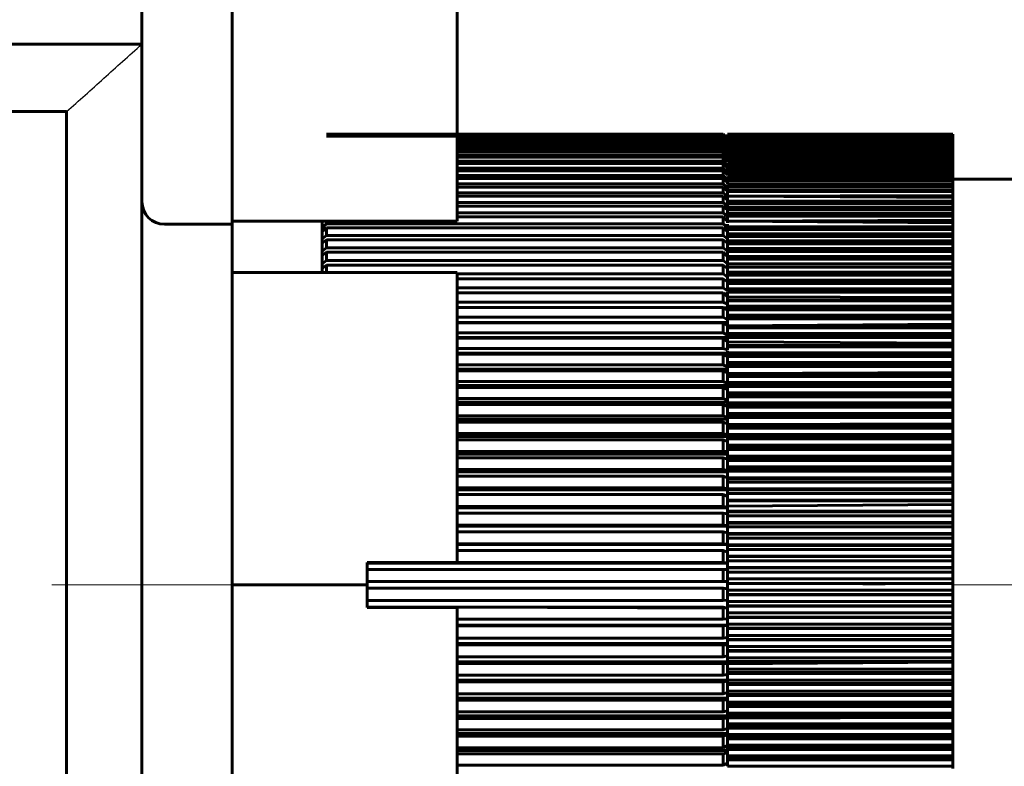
# Model space of a CAD drawing. Header units: millimetres. Extents: x -66 to 68, y -133 to 133.
# Tile 10 of 13: x 24 to 46, y 54 to 71. Entities that reach past the tile are written whole.
import ezdxf

# ---------------------------------------------------------------- set-up
doc = ezdxf.new("R2010")
doc.units = ezdxf.units.MM
for name, pattern in [('K5LT-1', [0]), ('K5LT_AXLED', [12, 7.5, -1.5, 1.5, -1.5]), ('K5LT_BASIC', [0])]:
    doc.linetypes.add(name, pattern=pattern)
doc.layers.add('Системный слой (1)', color=7, linetype='Continuous', true_color=0x6c6c6c)

# ---------------------------------------------------------------- blocks, each defined once
blk = doc.blocks.new('U12')
at = {"layer": 'Системный слой (1)', "color": 143, "linetype": 'K5LT_BASIC', "lineweight": 60, "true_color": 0x33acca}
for p, q in [((40, 62.938), (40, 62.918)), ((40, 62.876), (40, 62.905))]:
    blk.add_line(p, q, dxfattribs=at)
blk = doc.blocks.new('U13')
at = {"layer": 'Системный слой (1)', "color": 143, "linetype": 'K5LT_BASIC', "lineweight": 60, "true_color": 0x33acca}
for q in [(40, 63.742), (40, 63.687)]:
    blk.add_line((40, 63.644), q, dxfattribs=at)
blk = doc.blocks.new('U17')
at = {"layer": 'Системный слой (1)', "color": 143, "linetype": 'K5LT_BASIC', "lineweight": 60, "true_color": 0x33acca}
for p, q in [((40, 62.382), (40, 62.424)), ((40, 62.368), (40, 62.382)), ((40, 62.305), (40, 62.368)), ((40, 62.286), (40, 62.305))]:
    blk.add_line(p, q, dxfattribs=at)
blk = doc.blocks.new('U18')
at = {"layer": 'Системный слой (1)', "color": 143, "linetype": 'K5LT_BASIC', "lineweight": 60, "true_color": 0x33acca}
for p, q in [((40, 67.455), (40, 67.449)), ((40, 67.449), (40, 67.416))]:
    blk.add_line(p, q, dxfattribs=at)
blk = doc.blocks.new('U21')
at = {"layer": 'Системный слой (1)', "color": 143, "linetype": 'K5LT_BASIC', "lineweight": 60, "true_color": 0x33acca}
for p, q in [((40, 54.729), (40, 54.835)), ((40, 54.693), (40, 54.729))]:
    blk.add_line(p, q, dxfattribs=at)
blk = doc.blocks.new('U22')
at = {"layer": 'Системный слой (1)', "color": 143, "linetype": 'K5LT_BASIC', "lineweight": 60, "true_color": 0x33acca}
for p, q in [((40, 59.402), (40, 59.376)), ((40, 59.287), (40, 59.371))]:
    blk.add_line(p, q, dxfattribs=at)
blk = doc.blocks.new('U24')
at = {"layer": 'Системный слой (1)', "color": 143, "linetype": 'K5LT_BASIC', "lineweight": 60, "true_color": 0x33acca}
for p, q in [((40, 67.017), (40, 66.976)), ((40, 67.009), (40, 66.976)), ((40, 67.009), (40, 66.976)), ((40, 66.988), (40, 66.97)), ((40, 66.97), (40, 66.976))]:
    blk.add_line(p, q, dxfattribs=at)
blk = doc.blocks.new('U25')
at = {"layer": 'Системный слой (1)', "color": 143, "linetype": 'K5LT_BASIC', "lineweight": 60, "true_color": 0x33acca}
for p, q in [((40, 67.15), (40, 67.204)), ((40, 67.169), (40, 67.149)), ((40, 67.169), (40, 67.15))]:
    blk.add_line(p, q, dxfattribs=at)
blk = doc.blocks.new('U29')
at = {"layer": 'Системный слой (1)', "color": 143, "linetype": 'K5LT_BASIC', "lineweight": 60, "true_color": 0x33acca}
for p, q in [((40, 65.934), (40, 65.977)), ((40, 65.93), (40, 65.934)), ((40, 65.899), (40, 65.93)), ((40, 65.88), (40, 65.899))]:
    blk.add_line(p, q, dxfattribs=at)
blk = doc.blocks.new('U31')
at = {"layer": 'Системный слой (1)', "color": 143, "linetype": 'K5LT_BASIC', "lineweight": 60, "true_color": 0x33acca}
for p, q in [((40, 59.153), (40, 59.287)), ((40, 59.137), (40, 59.153))]:
    blk.add_line(p, q, dxfattribs=at)
blk = doc.blocks.new('U32')
at = {"layer": 'Системный слой (1)', "color": 143, "linetype": 'K5LT_BASIC', "lineweight": 60, "true_color": 0x33acca}
for p, q in [((40, 62.585), (40, 62.652)), ((40, 62.515), (40, 62.584))]:
    blk.add_line(p, q, dxfattribs=at)
blk = doc.blocks.new('U33')
at = {"layer": 'Системный слой (1)', "color": 143, "linetype": 'K5LT_BASIC', "lineweight": 60, "true_color": 0x33acca}
for p, q in [((40, 64.93), (40, 64.935)), ((40, 64.904), (40, 64.93)), ((40, 64.822), (40, 64.904))]:
    blk.add_line(p, q, dxfattribs=at)
blk = doc.blocks.new('U34')
at = {"layer": 'Системный слой (1)', "color": 143, "linetype": 'K5LT_BASIC', "lineweight": 60, "true_color": 0x33acca}
for p, q in [((40, 63.463), (40, 63.53)), ((40, 63.401), (40, 63.442))]:
    blk.add_line(p, q, dxfattribs=at)
blk = doc.blocks.new('U36')
at = {"layer": 'Системный слой (1)', "color": 143, "linetype": 'K5LT_BASIC', "lineweight": 60, "true_color": 0x33acca}
for q in [(40, 62.953), (40, 62.95), (40, 62.918)]:
    blk.add_line((40, 62.938), q, dxfattribs=at)
blk = doc.blocks.new('U38')
at = {"layer": 'Системный слой (1)', "color": 143, "linetype": 'K5LT_BASIC', "lineweight": 60, "true_color": 0x33acca}
for q in [(40, 64.618), (40, 64.567)]:
    blk.add_line((40, 64.642), q, dxfattribs=at)
blk = doc.blocks.new('U40')
at = {"layer": 'Системный слой (1)', "color": 143, "linetype": 'K5LT_BASIC', "lineweight": 60, "true_color": 0x33acca}
for p, q in [((40, 54.292), (40, 54.367)), ((40, 54.228), (40, 54.292))]:
    blk.add_line(p, q, dxfattribs=at)
blk = doc.blocks.new('U42')
at = {"layer": 'Системный слой (1)', "color": 143, "linetype": 'K5LT_BASIC', "lineweight": 60, "true_color": 0x33acca}
for p, q in [((40, 65.793), (40, 65.815)), ((40, 65.715), (40, 65.793))]:
    blk.add_line(p, q, dxfattribs=at)
blk = doc.blocks.new('U43')
at = {"layer": 'Системный слой (1)', "color": 143, "linetype": 'K5LT_BASIC', "lineweight": 60, "true_color": 0x33acca}
for p, q in [((40, 61.039), (40, 61.04)), ((40, 61.029), (40, 61.039)), ((40, 60.785), (40, 60.841))]:
    blk.add_line(p, q, dxfattribs=at)
blk = doc.blocks.new('U44')
at = {"layer": 'Системный слой (1)', "color": 143, "linetype": 'K5LT_BASIC', "lineweight": 60, "true_color": 0x33acca}
for p, q in [((40, 58.739), (40, 58.786)), ((40, 58.735), (40, 58.739)), ((40, 58.665), (40, 58.735)), ((40, 58.635), (40, 58.665))]:
    blk.add_line(p, q, dxfattribs=at)
blk = doc.blocks.new('U46')
at = {"layer": 'Системный слой (1)', "color": 143, "linetype": 'K5LT_BASIC', "lineweight": 60, "true_color": 0x33acca}
for q in [(40, 61.963), (40, 61.824), (40, 61.824)]:
    blk.add_line((40, 61.811), q, dxfattribs=at)
blk = doc.blocks.new('U48')
at = {"layer": 'Системный слой (1)', "color": 143, "linetype": 'K5LT_BASIC', "lineweight": 60, "true_color": 0x33acca}
for p, q in [((40, 60.626), (40, 60.6)), ((40, 60.526), (40, 60.583))]:
    blk.add_line(p, q, dxfattribs=at)
blk = doc.blocks.new('U52')
at = {"layer": 'Системный слой (1)', "color": 143, "linetype": 'K5LT_BASIC', "lineweight": 60, "true_color": 0x33acca}
for p, q in [((40, 60.382), (40, 60.526)), ((40, 60.381), (40, 60.382)), ((40, 60.378), (40, 60.381))]:
    blk.add_line(p, q, dxfattribs=at)
blk = doc.blocks.new('U53')
at = {"layer": 'Системный слой (1)', "color": 143, "linetype": 'K5LT_BASIC', "lineweight": 60, "true_color": 0x33acca}
for p, q in [((40, 55.066), (40, 55.073)), ((40, 54.994), (40, 55.066)), ((40, 55.065), (40, 55.066)), ((40, 54.929), (40, 54.994))]:
    blk.add_line(p, q, dxfattribs=at)
blk = doc.blocks.new('U54')
at = {"layer": 'Системный слой (1)', "color": 143, "linetype": 'K5LT_BASIC', "lineweight": 60, "true_color": 0x33acca}
for p, q in [((40, 58.979), (40, 59.037)), ((40, 58.979), (40, 59.029)), ((40, 58.886), (40, 59.003))]:
    blk.add_line(p, q, dxfattribs=at)
blk = doc.blocks.new('U55')
at = {"layer": 'Системный слой (1)', "color": 143, "linetype": 'K5LT_BASIC', "lineweight": 60, "true_color": 0x33acca}
for p, q in [((31.035, 65.583), (31, 65.583)), ((40, 65.539), (39.965, 65.583))]:
    blk.add_line(p, q, dxfattribs=at)
blk = doc.blocks.new('U57')
at = {"layer": 'Системный слой (1)', "color": 143, "linetype": 'K5LT_BASIC', "lineweight": 60, "true_color": 0x33acca}
for p, q in [((40, 61.411), (40, 61.491)), ((40, 61.411), (40, 61.459)), ((40, 61.348), (40, 61.435))]:
    blk.add_line(p, q, dxfattribs=at)
blk = doc.blocks.new('U58')
at = {"layer": 'Системный слой (1)', "color": 143, "linetype": 'K5LT_BASIC', "lineweight": 60, "true_color": 0x33acca}
for p, q in [((40, 65.009), (40, 64.962)), ((40, 64.951), (40, 64.942))]:
    blk.add_line(p, q, dxfattribs=at)
blk = doc.blocks.new('U60')
at = {"layer": 'Системный слой (1)', "color": 143, "linetype": 'K5LT_BASIC', "lineweight": 60, "true_color": 0x33acca}
for q in [(40, 60.607), (40, 60.6)]:
    blk.add_line((40, 60.626), q, dxfattribs=at)
blk = doc.blocks.new('U61')
at = {"layer": 'Системный слой (1)', "color": 143, "linetype": 'K5LT_BASIC', "lineweight": 60, "true_color": 0x33acca}
for p, q in [((40, 67.96), (40, 67.974)), ((40, 67.938), (40, 67.957)), ((40, 67.957), (40, 67.957))]:
    blk.add_line(p, q, dxfattribs=at)
blk = doc.blocks.new('U62')
at = {"layer": 'Системный слой (1)', "color": 143, "linetype": 'K5LT_BASIC', "lineweight": 60, "true_color": 0x33acca}
for p, q in [((40, 65.111), (40, 65.12)), ((40, 65.009), (40, 65.111))]:
    blk.add_line(p, q, dxfattribs=at)
blk = doc.blocks.new('U63')
at = {"layer": 'Системный слой (1)', "color": 143, "linetype": 'K5LT_BASIC', "lineweight": 60, "true_color": 0x33acca}
for p, q in [((40, 67.688), (40, 67.691)), ((40, 67.676), (40, 67.688)), ((40, 67.669), (40, 67.676)), ((40, 67.642), (40, 67.669)), ((40, 67.64), (40, 67.642))]:
    blk.add_line(p, q, dxfattribs=at)
blk = doc.blocks.new('U66')
at = {"layer": 'Системный слой (1)', "color": 143, "linetype": 'K5LT_BASIC', "lineweight": 60, "true_color": 0x33acca}
for p, q in [((40, 63.314), (40, 63.315)), ((40, 63.305), (40, 63.314)), ((40, 63.184), (40, 63.305))]:
    blk.add_line(p, q, dxfattribs=at)
blk = doc.blocks.new('U69')
at = {"layer": 'Системный слой (1)', "color": 143, "linetype": 'K5LT_BASIC', "lineweight": 60, "true_color": 0x33acca}
for p, q in [((40, 62.286), (40, 62.277)), ((40, 62.277), (40, 62.247))]:
    blk.add_line(p, q, dxfattribs=at)
blk = doc.blocks.new('U72')
at = {"layer": 'Системный слой (1)', "color": 143, "linetype": 'K5LT_BASIC', "lineweight": 60, "true_color": 0x33acca}
for p, q in [((39.968, 67.204), (39.9, 67.266)), ((40, 67.176), (39.968, 67.204))]:
    blk.add_line(p, q, dxfattribs=at)
blk = doc.blocks.new('U73')
at = {"layer": 'Системный слой (1)', "color": 143, "linetype": 'K5LT_BASIC', "lineweight": 60, "true_color": 0x33acca}
for q in [(40, 59.827), (40, 59.77)]:
    blk.add_line((40, 59.827), q, dxfattribs=at)
blk = doc.blocks.new('U74')
at = {"layer": 'Системный слой (1)', "color": 143, "linetype": 'K5LT_BASIC', "lineweight": 60, "true_color": 0x33acca}
for q in [(40, 63.601), (40, 63.562)]:
    blk.add_line((40, 63.644), q, dxfattribs=at)
blk = doc.blocks.new('U76')
at = {"layer": 'Системный слой (1)', "color": 143, "linetype": 'K5LT_BASIC', "lineweight": 60, "true_color": 0x33acca}
for p, q in [((40, 60.21), (40, 60.28)), ((40, 60.132), (40, 60.259))]:
    blk.add_line(p, q, dxfattribs=at)
blk = doc.blocks.new('U77')
at = {"layer": 'Системный слой (1)', "color": 143, "linetype": 'K5LT_BASIC', "lineweight": 60, "true_color": 0x33acca}
for p, q in [((40, 62.473), (40, 62.428)), ((40, 62.428), (40, 62.424))]:
    blk.add_line(p, q, dxfattribs=at)
blk = doc.blocks.new('U78')
at = {"layer": 'Системный слой (1)', "color": 143, "linetype": 'K5LT_BASIC', "lineweight": 60, "true_color": 0x33acca}
for p, q in [((40, 55.46), (40, 55.553)), ((40, 55.408), (40, 55.46))]:
    blk.add_line(p, q, dxfattribs=at)
blk = doc.blocks.new('U79')
at = {"layer": 'Системный слой (1)', "color": 143, "linetype": 'K5LT_BASIC', "lineweight": 60, "true_color": 0x33acca}
for p, q in [((40, 57.347), (40, 57.336)), ((40, 57.336), (40, 57.289))]:
    blk.add_line(p, q, dxfattribs=at)
blk = doc.blocks.new('U80')
at = {"layer": 'Системный слой (1)', "color": 143, "linetype": 'K5LT_BASIC', "lineweight": 60, "true_color": 0x33acca}
for p, q in [((40, 56.673), (40, 56.781)), ((40, 56.632), (40, 56.673))]:
    blk.add_line(p, q, dxfattribs=at)
blk = doc.blocks.new('U83')
at = {"layer": 'Системный слой (1)', "color": 143, "linetype": 'K5LT_BASIC', "lineweight": 60, "true_color": 0x33acca}
for p, q in [((40, 61.811), (40, 61.786)), ((40, 61.728), (40, 61.771))]:
    blk.add_line(p, q, dxfattribs=at)
blk = doc.blocks.new('U84')
at = {"layer": 'Системный слой (1)', "color": 143, "linetype": 'K5LT_BASIC', "lineweight": 60, "true_color": 0x33acca}
for p, q in [((40, 58.383), (40, 58.366)), ((40, 58.366), (40, 58.353))]:
    blk.add_line(p, q, dxfattribs=at)
blk = doc.blocks.new('U85')
at = {"layer": 'Системный слой (1)', "color": 143, "linetype": 'K5LT_BASIC', "lineweight": 60, "true_color": 0x33acca}
for p, q in [((40, 64.719), (40, 64.746)), ((40, 64.71), (40, 64.719)), ((40, 64.642), (40, 64.71)), ((40, 64.642), (40, 64.681))]:
    blk.add_line(p, q, dxfattribs=at)
blk = doc.blocks.new('U86')
at = {"layer": 'Системный слой (1)', "color": 143, "linetype": 'K5LT_BASIC', "lineweight": 60, "true_color": 0x33acca}
for p, q in [((40, 66.318), (40, 66.286)), ((40, 66.195), (40, 66.254))]:
    blk.add_line(p, q, dxfattribs=at)
blk = doc.blocks.new('U87')
at = {"layer": 'Системный слой (1)', "color": 143, "linetype": 'K5LT_BASIC', "lineweight": 60, "true_color": 0x33acca}
for p, q in [((40, 65.583), (40, 65.648)), ((40, 65.539), (40, 65.583)), ((40, 65.539), (40, 65.583))]:
    blk.add_line(p, q, dxfattribs=at)
blk = doc.blocks.new('U88')
at = {"layer": 'Системный слой (1)', "color": 143, "linetype": 'K5LT_BASIC', "lineweight": 60, "true_color": 0x33acca}
for p, q in [((40, 66.786), (40, 66.872)), ((40, 66.765), (40, 66.786)), ((40, 66.786), (40, 66.786)), ((40, 66.764), (40, 66.765))]:
    blk.add_line(p, q, dxfattribs=at)
blk = doc.blocks.new('U92')
at = {"layer": 'Системный слой (1)', "color": 143, "linetype": 'K5LT_BASIC', "lineweight": 60, "true_color": 0x33acca}
for p, q in [((40, 66.93), (40, 66.976)), ((40, 66.872), (40, 66.93))]:
    blk.add_line(p, q, dxfattribs=at)
blk = doc.blocks.new('U94')
at = {"layer": 'Системный слой (1)', "color": 143, "linetype": 'K5LT_BASIC', "lineweight": 60, "true_color": 0x33acca}
for q in [(40, 64.019), (40, 63.975)]:
    blk.add_line((40, 63.997), q, dxfattribs=at)

msp = doc.modelspace()

# ---------------------------------------------------------------- linework, layer by layer
at = {"layer": 'Системный слой (1)', "color": 143, "linetype": 'K5LT_BASIC', "lineweight": 60, "true_color": 0x33acca}
for p, q in [((27, 70.25), (27, 89.209)), ((29, 73.25), (29, 66.322)), ((34, 72.75), (34, 66.322)), ((-0.968, 70.25), (27, 70.25)), ((27, 70.25), (27, -2.75)), ((-3.062, 68.75), (25.327, 68.75)), ((25.327, 68.75), (25.327, -1.25)), ((39.9, 68.249), (31.1, 68.249)), ((39.9, 68.235), (31.1, 68.235)), ((39.9, 68.203), (31.1, 68.203)), ((39.9, 68.25), (34, 68.25)), ((39.9, 68.246), (34, 68.246)), ((39.9, 68.225), (34, 68.225)), ((40, 68.15), (39.9, 68.25)), ((39.9, 68.249), (39.9, 68.25)), ((40, 68.149), (39.9, 68.249)), ((40, 68.146), (39.9, 68.246)), ((39.9, 68.235), (39.9, 68.246)), ((40, 68.135), (39.9, 68.235)), ((40, 68.125), (39.9, 68.225)), ((39.9, 68.203), (39.9, 68.225)), ((40, 68.103), (39.9, 68.203)), ((45, 68.25), (40, 68.25)), ((45, 68.25), (40, 68.25)), ((40, 68.247), (40, 68.25)), ((45, 68.247), (40, 68.247)), ((45, 68.244), (40, 68.244)), ((40, 68.238), (40, 68.244)), ((45, 68.238), (40, 68.238)), ((40, 68.222), (40, 68.232)), ((45, 68.232), (40, 68.232)), ((45, 68.222), (40, 68.222)), ((45, 68.214), (40, 68.214)), ((40, 68.2), (40, 68.214)), ((45, 68.2), (40, 68.2)), ((45, 68.25), (45, 68.25)), ((45, 68.247), (45, 68.25)), ((45, 68.244), (45, 68.247)), ((45, 68.238), (45, 68.244)), ((45, 68.232), (45, 68.238)), ((45, 68.222), (45, 68.232)), ((45, 68.214), (45, 68.222)), ((45, 68.2), (45, 68.214)), ((45, 68.19), (45, 68.2)), ((39.9, 68.187), (34, 68.187)), ((39.9, 68.153), (34, 68.153)), ((39.9, 68.131), (34, 68.131)), ((39.9, 68.087), (34, 68.087)), ((39.9, 68.059), (34, 68.059)), ((39.9, 68.003), (34, 68.003)), ((39.9, 68.153), (39.9, 68.187)), ((40, 68.088), (39.9, 68.187)), ((40, 68.054), (39.9, 68.153)), ((39.9, 68.087), (39.9, 68.131)), ((40, 68.033), (39.9, 68.131)), ((40, 67.988), (39.9, 68.087)), ((39.9, 68.003), (39.9, 68.059)), ((40, 67.96), (39.9, 68.059)), ((40, 67.905), (39.9, 68.003)), ((40, 68.172), (40, 68.19)), ((45, 68.19), (40, 68.19)), ((45, 68.172), (40, 68.172)), ((40, 68.138), (40, 68.159)), ((45, 68.159), (40, 68.159)), ((45, 68.138), (40, 68.138)), ((40, 68.136), (40, 68.135)), ((40, 68.097), (40, 68.122)), ((45, 68.122), (40, 68.122)), ((45, 68.097), (40, 68.097)), ((45, 68.079), (40, 68.079)), ((40, 68.05), (40, 68.079)), ((45, 68.05), (40, 68.05)), ((40, 68.05), (40, 68.047)), ((40, 67.997), (40, 68.03)), ((45, 68.03), (40, 68.03)), ((40, 67.999), (40, 67.993)), ((40, 67.997), (40, 67.955)), ((45, 67.997), (40, 67.997)), ((40, 67.993), (40, 67.981)), ((45, 68.172), (45, 68.19)), ((45, 68.159), (45, 68.172)), ((45, 68.138), (45, 68.159)), ((45, 68.122), (45, 68.138)), ((45, 68.097), (45, 68.122)), ((45, 68.079), (45, 68.097)), ((45, 68.05), (45, 68.079)), ((45, 68.03), (45, 68.05)), ((45, 67.997), (45, 68.03)), ((45, 67.974), (45, 67.997)), ((39.9, 67.968), (34, 67.968)), ((39.9, 67.902), (34, 67.902)), ((39.9, 67.861), (34, 67.861)), ((39.9, 67.783), (34, 67.783)), ((40, 67.871), (39.9, 67.968)), ((39.9, 67.902), (39.9, 67.968)), ((40, 67.805), (39.9, 67.902)), ((40, 67.765), (39.9, 67.861)), ((39.9, 67.783), (39.9, 67.861)), ((40, 67.688), (39.9, 67.783)), ((45, 67.974), (40, 67.974)), ((45, 67.938), (40, 67.938)), ((45, 67.913), (40, 67.913)), ((40, 67.872), (40, 67.913)), ((45, 67.872), (40, 67.872)), ((45, 67.845), (40, 67.845)), ((40, 67.801), (40, 67.845)), ((45, 67.801), (40, 67.801)), ((40, 67.724), (40, 67.771)), ((45, 67.771), (40, 67.771)), ((45, 67.938), (45, 67.974)), ((45, 67.913), (45, 67.938)), ((45, 67.872), (45, 67.913)), ((45, 67.845), (45, 67.872)), ((45, 67.801), (45, 67.845)), ((45, 67.771), (45, 67.801)), ((45, 67.724), (45, 67.771)), ((39.9, 67.737), (34, 67.737)), ((39.9, 67.649), (34, 67.649)), ((39.9, 67.596), (34, 67.596)), ((39.9, 67.649), (39.9, 67.737)), ((40, 67.642), (39.9, 67.737)), ((40, 67.555), (39.9, 67.649)), ((40, 67.503), (39.9, 67.596)), ((39.9, 67.497), (39.9, 67.596)), ((40, 67.724), (40, 67.676)), ((45, 67.724), (40, 67.724)), ((40, 67.706), (40, 67.697)), ((40, 67.697), (40, 67.676)), ((45, 67.691), (40, 67.691)), ((45, 67.64), (40, 67.64)), ((40, 67.551), (40, 67.605)), ((45, 67.605), (40, 67.605)), ((45, 67.551), (40, 67.551)), ((45, 67.691), (45, 67.724)), ((45, 67.64), (45, 67.691)), ((45, 67.605), (45, 67.64)), ((45, 67.551), (45, 67.605)), ((45, 67.514), (45, 67.551)), ((39.9, 67.497), (34, 67.497)), ((39.9, 67.439), (34, 67.439)), ((39.9, 67.33), (34, 67.33)), ((40, 67.405), (39.9, 67.497)), ((40, 67.347), (39.9, 67.439)), ((39.9, 67.33), (39.9, 67.439)), ((40, 67.239), (39.9, 67.33)), ((40, 67.455), (40, 67.514)), ((45, 67.514), (40, 67.514)), ((45, 67.455), (40, 67.455)), ((45, 67.416), (40, 67.416)), ((40, 67.354), (40, 67.416)), ((45, 67.354), (40, 67.354)), ((45, 67.455), (45, 67.514)), ((45, 67.416), (45, 67.455)), ((45, 67.354), (45, 67.416)), ((45, 67.313), (45, 67.354)), ((39.9, 67.266), (34, 67.266)), ((39.9, 67.147), (34, 67.147)), ((39.9, 67.147), (39.9, 67.266)), ((40, 67.058), (39.9, 67.147)), ((40, 67.248), (40, 67.313)), ((45, 67.313), (40, 67.313)), ((40, 67.264), (40, 67.245)), ((40, 67.251), (40, 67.222)), ((40, 67.248), (40, 67.169)), ((45, 67.248), (40, 67.248)), ((45, 67.204), (40, 67.204)), ((40, 67.135), (40, 67.047)), ((45, 67.135), (40, 67.135)), ((45, 67.248), (45, 67.313)), ((47.5, 67.25), (45, 67.25)), ((45, 67.204), (45, 67.248)), ((45, 67.135), (45, 67.204)), ((45, 67.089), (45, 67.135)), ((39.9, 67.077), (34, 67.077)), ((39.9, 66.948), (34, 66.948)), ((39.9, 66.948), (39.9, 67.077)), ((40, 66.988), (39.9, 67.077)), ((40, 66.872), (39.9, 66.948)), ((45, 67.089), (40, 67.089)), ((40, 67.017), (40, 67.089)), ((45, 67.017), (40, 67.017)), ((45, 66.968), (40, 66.976)), ((45, 66.893), (40, 66.872)), ((45, 67.017), (45, 67.089)), ((45, 66.968), (45, 67.017)), ((45, 66.893), (45, 66.968)), ((45, 66.843), (45, 66.893)), ((39.9, 66.873), (34, 66.873)), ((39.9, 66.733), (34, 66.733)), ((39.9, 66.733), (39.9, 66.873)), ((40, 66.786), (39.9, 66.873)), ((40, 66.649), (39.9, 66.733)), ((40, 66.872), (40, 66.807)), ((45, 66.843), (40, 66.872)), ((40, 66.764), (40, 66.679)), ((45, 66.764), (40, 66.764)), ((45, 66.711), (40, 66.711)), ((40, 66.63), (40, 66.711)), ((40, 66.679), (40, 66.663)), ((45, 66.764), (45, 66.843)), ((45, 66.711), (45, 66.764)), ((45, 66.63), (45, 66.711)), ((39.9, 66.653), (34, 66.653)), ((39.9, 66.504), (34, 66.504)), ((39.9, 66.504), (39.9, 66.653)), ((40, 66.568), (39.9, 66.653)), ((40, 66.422), (39.9, 66.504)), ((40, 66.663), (40, 66.627)), ((40, 66.63), (40, 66.546)), ((45, 66.63), (40, 66.63)), ((45, 66.575), (40, 66.575)), ((40, 66.49), (40, 66.575)), ((45, 66.49), (40, 66.49)), ((40, 66.49), (40, 66.408)), ((45, 66.575), (45, 66.63)), ((45, 66.49), (45, 66.575)), ((45, 66.433), (45, 66.49)), ((27.5, 66.25), (29, 66.25)), ((29, 66.322), (34, 66.322)), ((29, 66.322), (29, 66.25)), ((29, 66.25), (29, 65.178)), ((31, 66.181), (31, 66.322)), ((31, 66.181), (31.1, 66.26)), ((31.1, 66.26), (31.1, 66.322)), ((39.9, 66.26), (31.1, 66.26)), ((39.9, 66.418), (34, 66.418)), ((39.9, 66.26), (39.9, 66.418)), ((40, 66.318), (39.9, 66.418)), ((40, 66.181), (39.9, 66.26)), ((45, 66.433), (40, 66.433)), ((40, 66.318), (40, 66.433)), ((45, 66.345), (40, 66.318)), ((40, 66.318), (40, 66.286)), ((45, 66.286), (40, 66.318)), ((45, 66.345), (45, 66.433)), ((45, 66.286), (45, 66.345)), ((45, 66.195), (45, 66.286)), ((31, 66.181), (31, 66.101)), ((31, 66.09), (31.1, 66.17)), ((31.014, 66.101), (31, 66.101)), ((31, 66.101), (31, 66.09)), ((31, 65.926), (31, 66.09)), ((31.1, 66.003), (31.1, 66.17)), ((39.9, 66.17), (31.1, 66.17)), ((40, 66.09), (39.9, 66.17)), ((39.9, 66.003), (39.9, 66.17)), ((40, 66.195), (40, 66.116)), ((45, 66.195), (40, 66.195)), ((45, 66.134), (40, 66.134)), ((40, 66.04), (40, 66.134)), ((45, 66.04), (40, 66.04)), ((40, 66.04), (40, 65.962)), ((45, 66.134), (45, 66.195)), ((45, 66.04), (45, 66.134)), ((45, 65.977), (45, 66.04)), ((31, 65.926), (31.1, 66.003)), ((31, 65.926), (31, 65.849)), ((31, 65.83), (31.1, 65.907)), ((31.024, 65.849), (31, 65.849)), ((31, 65.849), (31, 65.83)), ((31, 65.657), (31, 65.83)), ((39.9, 66.003), (31.1, 66.003)), ((31.1, 65.731), (31.1, 65.907)), ((39.9, 65.907), (31.1, 65.907)), ((40, 65.926), (39.9, 66.003)), ((40, 65.83), (39.9, 65.907)), ((39.9, 65.731), (39.9, 65.907)), ((45, 65.977), (40, 65.977)), ((40, 65.962), (40, 65.934)), ((40, 65.943), (40, 65.899)), ((40, 65.88), (40, 65.804)), ((45, 65.88), (40, 65.88)), ((45, 65.815), (40, 65.815)), ((45, 65.88), (45, 65.977)), ((45, 65.815), (45, 65.88)), ((45, 65.715), (45, 65.815)), ((31, 65.657), (31.1, 65.731)), ((31, 65.657), (31, 65.583)), ((31, 65.557), (31.1, 65.631)), ((31, 65.583), (31, 65.557)), ((39.9, 65.731), (31.1, 65.731)), ((39.9, 65.631), (31.1, 65.631)), ((31.1, 65.447), (31.1, 65.631)), ((40, 65.657), (39.9, 65.731)), ((40, 65.539), (39.9, 65.631)), ((39.9, 65.447), (39.9, 65.631)), ((40, 65.715), (40, 65.641)), ((45, 65.715), (40, 65.715)), ((45, 65.648), (40, 65.648)), ((45, 65.648), (45, 65.715)), ((45, 65.545), (45, 65.648)), ((31, 65.376), (31, 65.557)), ((31, 65.376), (31.1, 65.447)), ((31, 65.376), (31, 65.304)), ((39.9, 65.447), (31.1, 65.447)), ((40, 65.376), (39.9, 65.447)), ((45, 65.545), (40, 65.539)), ((40, 65.539), (40, 65.476)), ((40, 65.371), (40, 65.476)), ((45, 65.476), (40, 65.476)), ((40, 65.371), (40, 65.3)), ((45, 65.371), (40, 65.371)), ((45, 65.476), (45, 65.545)), ((45, 65.371), (45, 65.476)), ((45, 65.3), (45, 65.371)), ((29, 65.178), (29, 58.25)), ((29, 65.178), (34, 65.178)), ((31, 65.271), (31.1, 65.342)), ((31, 65.304), (31, 65.271)), ((31.047, 65.304), (31, 65.304)), ((31, 65.178), (31, 65.271)), ((39.9, 65.342), (31.1, 65.342)), ((31.1, 65.178), (31.1, 65.342)), ((34, 65.178), (34, 58.75)), ((39.9, 65.15), (34, 65.15)), ((40, 65.271), (39.9, 65.342)), ((39.9, 65.15), (39.9, 65.342)), ((40, 65.081), (39.9, 65.15)), ((40, 65.192), (40, 65.3)), ((45, 65.3), (40, 65.3)), ((45, 65.192), (40, 65.192)), ((40, 65.192), (40, 65.123)), ((45, 65.192), (45, 65.3)), ((45, 65.123), (45, 65.192)), ((39.9, 65.041), (34, 65.041)), ((40, 64.972), (39.9, 65.041)), ((39.9, 64.841), (39.9, 65.041)), ((40, 65.123), (40, 65.091)), ((45, 65.123), (40, 65.123)), ((45, 65.12), (40, 65.12)), ((40, 65.102), (40, 65.051)), ((45, 65.009), (40, 65.009)), ((40, 64.935), (40, 64.942)), ((45, 64.942), (40, 64.942)), ((45, 64.935), (40, 64.935)), ((45, 65.12), (45, 65.123)), ((45, 65.009), (45, 65.12)), ((45, 64.942), (45, 65.009)), ((45, 64.935), (45, 64.942)), ((45, 64.822), (45, 64.935)), ((39.9, 64.841), (34, 64.841)), ((39.9, 64.727), (34, 64.727)), ((40, 64.775), (39.9, 64.841)), ((39.9, 64.52), (39.9, 64.727)), ((40, 64.642), (39.9, 64.727)), ((40, 64.71), (39.926, 64.71)), ((45, 64.822), (40, 64.822)), ((40, 64.822), (40, 64.757)), ((45, 64.757), (40, 64.757)), ((45, 64.746), (40, 64.746)), ((45, 64.757), (45, 64.822)), ((45, 64.746), (45, 64.757)), ((45, 64.63), (45, 64.746)), ((39.9, 64.52), (34, 64.52)), ((40, 64.476), (39.9, 64.52)), ((45, 64.63), (40, 64.642)), ((45, 64.567), (40, 64.567)), ((40, 64.567), (40, 64.553)), ((40, 64.553), (40, 64.567)), ((40, 64.435), (40, 64.553)), ((45, 64.553), (40, 64.553)), ((45, 64.567), (45, 64.63)), ((45, 64.553), (45, 64.567)), ((45, 64.435), (45, 64.553)), ((39.9, 64.403), (34, 64.403)), ((40, 64.34), (39.9, 64.403)), ((39.9, 64.188), (39.9, 64.403)), ((40, 64.396), (39.91, 64.396)), ((45, 64.435), (40, 64.435)), ((40, 64.435), (40, 64.374)), ((40, 64.374), (40, 64.341)), ((45, 64.374), (40, 64.374)), ((40, 64.236), (40, 64.356)), ((45, 64.356), (40, 64.356)), ((45, 64.374), (45, 64.435)), ((45, 64.356), (45, 64.374)), ((45, 64.236), (45, 64.356)), ((39.9, 64.188), (34, 64.188)), ((40, 64.071), (34, 64.071)), ((39.9, 64.067), (34, 64.067)), ((40, 64.13), (39.9, 64.188)), ((40, 63.997), (39.9, 64.067)), ((39.9, 63.846), (39.9, 64.067)), ((40, 64.236), (40, 64.176)), ((45, 64.236), (40, 64.236)), ((45, 64.176), (40, 64.176)), ((40, 64.176), (40, 64.152)), ((40, 64.032), (40, 64.155)), ((45, 64.155), (40, 64.155)), ((40, 64.152), (40, 64.096)), ((45, 64.176), (45, 64.236)), ((45, 64.155), (45, 64.176)), ((45, 64.032), (45, 64.155)), ((39.9, 63.846), (34, 63.846)), ((40, 63.791), (39.9, 63.846)), ((45, 64.032), (40, 63.997)), ((40, 63.997), (40, 63.95)), ((45, 63.975), (40, 63.997)), ((40, 63.95), (40, 63.961)), ((45, 63.95), (40, 63.95)), ((40, 63.825), (40, 63.95)), ((40, 63.825), (40, 63.77)), ((45, 63.825), (40, 63.825)), ((45, 63.975), (45, 64.032)), ((45, 63.95), (45, 63.975)), ((45, 63.825), (45, 63.95)), ((45, 63.77), (45, 63.825)), ((40, 63.736), (34, 63.736)), ((39.9, 63.721), (34, 63.721)), ((40, 63.644), (39.9, 63.721)), ((39.9, 63.494), (39.9, 63.721)), ((40, 63.77), (40, 63.742)), ((45, 63.77), (40, 63.77)), ((45, 63.742), (40, 63.742)), ((45, 63.615), (40, 63.644)), ((45, 63.742), (45, 63.77)), ((45, 63.615), (45, 63.742)), ((45, 63.562), (45, 63.615)), ((39.9, 63.494), (34, 63.494)), ((40, 63.391), (34, 63.391)), ((40, 63.463), (39.9, 63.494)), ((45, 63.562), (40, 63.562)), ((40, 63.53), (40, 63.562)), ((40, 63.562), (40, 63.53)), ((45, 63.53), (40, 63.53)), ((45, 63.401), (40, 63.401)), ((40, 63.401), (40, 63.35)), ((45, 63.53), (45, 63.562)), ((45, 63.401), (45, 63.53)), ((45, 63.35), (45, 63.401)), ((39.9, 63.366), (34, 63.366)), ((40, 63.314), (39.9, 63.366)), ((39.9, 63.133), (39.9, 63.366)), ((40, 63.35), (40, 63.314)), ((45, 63.35), (40, 63.35)), ((45, 63.315), (40, 63.315)), ((40, 63.184), (40, 63.135)), ((45, 63.184), (40, 63.184)), ((45, 63.315), (45, 63.35)), ((45, 63.184), (45, 63.315)), ((45, 63.135), (45, 63.184)), ((39.9, 63.133), (34, 63.133)), ((40, 63.037), (34, 63.037)), ((39.9, 63.002), (34, 63.002)), ((40, 63.085), (39.9, 63.133)), ((40, 62.953), (39.9, 63.002)), ((39.9, 62.763), (39.9, 63.002)), ((45, 63.135), (40, 63.135)), ((40, 63.135), (40, 63.109)), ((40, 63.109), (40, 63.048)), ((40, 62.964), (40, 63.097)), ((45, 63.097), (40, 63.097)), ((45, 62.964), (40, 62.938)), ((45, 63.097), (45, 63.135)), ((45, 62.964), (45, 63.097)), ((45, 62.918), (45, 62.964)), ((39.9, 62.763), (34, 62.763)), ((40, 62.719), (39.9, 62.763)), ((40, 62.938), (40, 62.876)), ((45, 62.918), (40, 62.938)), ((45, 62.876), (40, 62.876)), ((40, 62.741), (40, 62.876)), ((40, 62.741), (40, 62.697)), ((45, 62.741), (40, 62.741)), ((45, 62.876), (45, 62.918)), ((45, 62.741), (45, 62.876)), ((45, 62.697), (45, 62.741)), ((40, 62.675), (34, 62.675)), ((39.9, 62.629), (34, 62.629)), ((39.9, 62.386), (39.9, 62.629)), ((40, 62.584), (39.9, 62.629)), ((45, 62.697), (40, 62.697)), ((40, 62.697), (40, 62.652)), ((45, 62.652), (40, 62.652)), ((40, 62.515), (40, 62.473)), ((45, 62.515), (40, 62.515)), ((45, 62.652), (45, 62.697)), ((45, 62.515), (45, 62.652)), ((45, 62.473), (45, 62.515)), ((39.9, 62.386), (34, 62.386)), ((40, 62.305), (34, 62.305)), ((40, 62.345), (39.9, 62.386)), ((45, 62.473), (40, 62.473)), ((45, 62.424), (40, 62.424)), ((45, 62.424), (45, 62.473)), ((45, 62.286), (45, 62.424)), ((39.9, 62.249), (34, 62.249)), ((40, 62.208), (39.9, 62.249)), ((39.9, 62.001), (39.9, 62.249)), ((45, 62.286), (40, 62.286)), ((45, 62.247), (40, 62.247)), ((40, 62.247), (40, 62.208)), ((40, 62.055), (40, 62.195)), ((45, 62.195), (40, 62.195)), ((45, 62.247), (45, 62.286)), ((45, 62.195), (45, 62.247)), ((45, 62.055), (45, 62.195)), ((39.9, 62.001), (34, 62.001)), ((40, 61.927), (34, 61.927)), ((39.9, 61.861), (34, 61.861)), ((40, 61.964), (39.9, 62.001)), ((40, 61.824), (39.9, 61.861)), ((39.9, 61.609), (39.9, 61.861)), ((40, 62.055), (40, 62.018)), ((45, 62.055), (40, 62.055)), ((40, 62.018), (40, 61.977)), ((45, 62.018), (40, 62.018)), ((40, 61.99), (40, 61.925)), ((45, 61.963), (40, 61.963)), ((45, 62.018), (45, 62.055)), ((45, 61.963), (45, 62.018)), ((45, 61.822), (45, 61.963)), ((45, 61.822), (40, 61.811)), ((40, 61.811), (40, 61.786)), ((45, 61.786), (40, 61.786)), ((40, 61.786), (40, 61.728)), ((40, 61.586), (40, 61.728)), ((45, 61.728), (40, 61.728)), ((45, 61.786), (45, 61.822)), ((45, 61.728), (45, 61.786)), ((45, 61.586), (45, 61.728)), ((39.9, 61.609), (34, 61.609)), ((40, 61.544), (34, 61.544)), ((39.9, 61.468), (34, 61.468)), ((40, 61.577), (39.9, 61.609)), ((39.9, 61.212), (39.9, 61.468)), ((40, 61.435), (39.9, 61.468)), ((40, 61.586), (40, 61.553)), ((45, 61.586), (40, 61.586)), ((45, 61.553), (40, 61.553)), ((40, 61.553), (40, 61.506)), ((40, 61.506), (40, 61.491)), ((45, 61.491), (40, 61.491)), ((45, 61.553), (45, 61.586)), ((45, 61.491), (45, 61.553)), ((45, 61.348), (45, 61.491)), ((39.9, 61.212), (34, 61.212)), ((40, 61.207), (39.9, 61.212)), ((45, 61.348), (40, 61.348)), ((40, 61.348), (40, 61.317)), ((40, 61.317), (40, 61.253)), ((40, 61.253), (40, 61.317)), ((45, 61.317), (40, 61.317)), ((40, 61.108), (40, 61.253)), ((45, 61.253), (40, 61.253)), ((45, 61.317), (45, 61.348)), ((45, 61.253), (45, 61.317)), ((45, 61.108), (45, 61.253)), ((40, 61.154), (34, 61.154)), ((39.9, 61.068), (34, 61.068)), ((40, 61.039), (39.9, 61.068)), ((39.9, 60.809), (39.9, 61.068)), ((45, 61.108), (40, 61.108)), ((40, 61.108), (40, 61.08)), ((45, 61.08), (40, 61.08)), ((40, 61.08), (40, 61.04)), ((40, 61.04), (40, 61.032)), ((40, 60.866), (40, 61.012)), ((45, 61.012), (40, 61.012)), ((45, 61.08), (45, 61.108)), ((45, 61.012), (45, 61.08)), ((45, 60.866), (45, 61.012)), ((39.9, 60.809), (34, 60.809)), ((40, 60.785), (39.9, 60.809)), ((45, 60.866), (40, 60.866)), ((40, 60.866), (40, 60.841)), ((40, 60.841), (40, 60.798)), ((45, 60.841), (40, 60.841)), ((40, 60.812), (40, 60.744)), ((45, 60.77), (40, 60.77)), ((40, 60.626), (40, 60.77)), ((45, 60.841), (45, 60.866)), ((45, 60.77), (45, 60.841)), ((45, 60.623), (45, 60.77)), ((40, 60.76), (34, 60.76)), ((39.9, 60.664), (34, 60.664)), ((39.9, 60.402), (39.9, 60.664)), ((40, 60.626), (39.9, 60.664)), ((45, 60.623), (40, 60.626)), ((40, 60.6), (40, 60.526)), ((45, 60.6), (40, 60.6)), ((45, 60.6), (45, 60.623)), ((45, 60.526), (45, 60.6)), ((39.9, 60.402), (34, 60.402)), ((40, 60.361), (34, 60.361)), ((40, 60.382), (39.9, 60.402)), ((45, 60.526), (40, 60.526)), ((45, 60.378), (40, 60.378)), ((40, 60.378), (40, 60.357)), ((45, 60.357), (40, 60.357)), ((40, 60.357), (40, 60.308)), ((45, 60.378), (45, 60.526)), ((45, 60.357), (45, 60.378)), ((45, 60.28), (45, 60.357)), ((39.9, 60.256), (34, 60.256)), ((40, 60.21), (39.9, 60.256)), ((39.9, 59.992), (39.9, 60.256)), ((40, 60.308), (40, 60.28)), ((45, 60.28), (40, 60.28)), ((45, 60.132), (40, 60.132)), ((40, 60.132), (40, 60.113)), ((45, 60.113), (40, 60.113)), ((40, 60.113), (40, 60)), ((40, 60.033), (40, 60.113)), ((45, 60.132), (45, 60.28)), ((45, 60.113), (45, 60.132)), ((45, 60.033), (45, 60.113)), ((39.9, 59.992), (34, 59.992)), ((40, 59.958), (34, 59.958)), ((40, 59.975), (39.9, 59.992)), ((45, 60.033), (40, 60)), ((40, 59.884), (40, 60.033)), ((45, 59.884), (45, 60.033)), ((39.9, 59.844), (34, 59.844)), ((40, 59.827), (39.9, 59.844)), ((39.9, 59.578), (39.9, 59.844)), ((45, 59.884), (40, 59.884)), ((40, 59.884), (40, 59.869)), ((45, 59.869), (40, 59.869)), ((40, 59.869), (40, 59.827)), ((40, 59.817), (40, 59.827)), ((40, 59.636), (40, 59.786)), ((45, 59.786), (40, 59.786)), ((45, 59.869), (45, 59.884)), ((45, 59.786), (45, 59.869)), ((45, 59.636), (45, 59.786)), ((39.9, 59.578), (34, 59.578)), ((40, 59.553), (34, 59.553)), ((40, 59.565), (39.9, 59.578)), ((40, 59.636), (40, 59.623)), ((45, 59.636), (40, 59.636)), ((40, 59.623), (40, 59.579)), ((45, 59.623), (40, 59.623)), ((40, 59.593), (40, 59.523)), ((45, 59.537), (40, 59.537)), ((40, 59.402), (40, 59.537)), ((45, 59.623), (45, 59.636)), ((45, 59.537), (45, 59.623)), ((45, 59.387), (45, 59.537)), ((39.9, 59.429), (34, 59.429)), ((40, 59.402), (39.9, 59.429)), ((39.9, 59.161), (39.9, 59.429)), ((40, 59.387), (40, 59.376)), ((45, 59.387), (40, 59.387)), ((45, 59.376), (40, 59.376)), ((40, 59.376), (40, 59.287)), ((45, 59.287), (40, 59.287)), ((45, 59.376), (45, 59.387)), ((45, 59.287), (45, 59.376)), ((45, 59.137), (45, 59.287)), ((39.9, 59.161), (34, 59.161)), ((40, 59.145), (34, 59.145)), ((40, 59.153), (39.9, 59.161)), ((40, 59.137), (40, 59.128)), ((45, 59.137), (40, 59.137)), ((40, 59.128), (40, 59.078)), ((45, 59.128), (40, 59.128)), ((40, 59.078), (40, 59.037)), ((45, 59.037), (40, 59.037)), ((45, 59.128), (45, 59.137)), ((45, 59.037), (45, 59.128)), ((45, 58.886), (45, 59.037)), ((39.9, 59.012), (34, 59.012)), ((40, 58.979), (39.9, 59.012)), ((39.9, 58.744), (39.9, 59.012)), ((45, 58.886), (40, 58.886)), ((40, 58.886), (40, 58.88)), ((40, 58.786), (40, 58.88)), ((40, 58.88), (40, 58.765)), ((45, 58.88), (40, 58.88)), ((45, 58.88), (45, 58.886)), ((45, 58.786), (45, 58.88)), ((32, 58.25), (32, 58.75)), ((34, 58.75), (32, 58.75)), ((39.9, 58.744), (32, 58.744)), ((40, 58.735), (32, 58.735)), ((39.9, 58.594), (32, 58.594)), ((40, 58.739), (39.9, 58.744)), ((39.9, 58.325), (39.9, 58.594)), ((40, 58.59), (39.9, 58.594)), ((45, 58.786), (40, 58.786)), ((45, 58.635), (40, 58.635)), ((40, 58.635), (40, 58.632)), ((45, 58.632), (40, 58.632)), ((40, 58.632), (40, 58.59)), ((40, 58.59), (40, 58.532)), ((45, 58.635), (45, 58.786)), ((45, 58.632), (45, 58.635)), ((45, 58.535), (45, 58.632)), ((40, 58.384), (40, 58.535)), ((45, 58.535), (40, 58.535)), ((45, 58.384), (40, 58.384)), ((40, 58.384), (40, 58.383)), ((40, 58.325), (40, 58.384)), ((45, 58.383), (40, 58.383)), ((45, 58.384), (45, 58.535)), ((45, 58.383), (45, 58.384)), ((45, 58.284), (45, 58.383)), ((29, 58.25), (32, 58.25)), ((29, 58.25), (29, 51.322)), ((39.9, 58.325), (32, 58.325)), ((32, 57.75), (32, 58.25)), ((39.9, 58.175), (32, 58.175)), ((40, 58.325), (39.9, 58.325)), ((40, 58.161), (39.9, 58.175)), ((39.9, 57.906), (39.9, 58.175)), ((40, 58.353), (40, 58.284)), ((40, 58.132), (40, 58.284)), ((45, 58.284), (40, 58.284)), ((45, 58.132), (45, 58.284)), ((40, 58.034), (40, 58.132)), ((40, 58.132), (40, 58.034)), ((45, 58.132), (40, 58.132)), ((45, 58.034), (40, 58.034)), ((40, 58.034), (40, 58.032)), ((40, 57.881), (40, 58.032)), ((45, 58.032), (40, 58.032)), ((45, 58.034), (45, 58.132)), ((45, 58.032), (45, 58.034)), ((45, 57.881), (45, 58.032)), ((39.9, 57.906), (32, 57.906)), ((40, 57.737), (32, 57.765)), ((39.9, 57.756), (32, 57.756)), ((32, 57.75), (34, 57.75)), ((34, 57.75), (34, 51.322)), ((40, 57.91), (39.9, 57.906)), ((40, 57.737), (39.9, 57.756)), ((39.9, 57.488), (39.9, 57.756)), ((40, 57.885), (40, 57.835)), ((45, 57.881), (40, 57.881)), ((40, 57.835), (40, 57.785)), ((40, 57.785), (40, 57.781)), ((45, 57.785), (40, 57.785)), ((45, 57.781), (40, 57.781)), ((40, 57.63), (40, 57.781)), ((45, 57.785), (45, 57.881)), ((45, 57.781), (45, 57.785)), ((45, 57.63), (45, 57.781)), ((39.9, 57.488), (34, 57.488)), ((40, 57.496), (39.9, 57.488)), ((40, 57.63), (40, 57.537)), ((40, 57.537), (40, 57.63)), ((45, 57.63), (40, 57.63)), ((45, 57.537), (40, 57.537)), ((40, 57.537), (40, 57.53)), ((45, 57.53), (40, 57.53)), ((40, 57.38), (40, 57.53)), ((45, 57.537), (45, 57.63)), ((45, 57.53), (45, 57.537)), ((45, 57.38), (45, 57.53)), ((40, 57.355), (34, 57.355)), ((39.9, 57.339), (34, 57.339)), ((40, 57.347), (39.9, 57.339)), ((39.9, 57.071), (39.9, 57.339)), ((45, 57.38), (40, 57.38)), ((40, 57.38), (40, 57.347)), ((40, 57.355), (40, 57.347)), ((45, 57.289), (40, 57.289)), ((40, 57.289), (40, 57.28)), ((45, 57.28), (40, 57.28)), ((40, 57.129), (40, 57.28)), ((45, 57.289), (45, 57.38)), ((45, 57.28), (45, 57.289)), ((45, 57.129), (45, 57.28)), ((39.9, 57.071), (34, 57.071)), ((40, 57.084), (39.9, 57.071)), ((40, 57.141), (40, 57.112)), ((45, 57.129), (40, 57.129)), ((40, 57.112), (40, 57.042)), ((45, 57.042), (45, 57.129)), ((40, 56.947), (34, 56.947)), ((39.9, 56.922), (34, 56.922)), ((40, 56.921), (39.9, 56.922)), ((39.9, 56.656), (39.9, 56.922)), ((40, 57.042), (40, 57.03)), ((45, 57.042), (40, 57.042)), ((40, 56.88), (40, 57.03)), ((45, 57.03), (40, 57.03)), ((45, 56.88), (40, 56.88)), ((40, 56.795), (40, 56.88)), ((40, 56.88), (40, 56.795)), ((45, 57.03), (45, 57.042)), ((45, 56.88), (45, 57.03)), ((45, 56.795), (45, 56.88)), ((39.9, 56.656), (34, 56.656)), ((40, 56.673), (39.9, 56.656)), ((45, 56.795), (40, 56.795)), ((40, 56.795), (40, 56.781)), ((45, 56.781), (40, 56.781)), ((45, 56.632), (40, 56.632)), ((40, 56.632), (40, 56.599)), ((45, 56.781), (45, 56.795)), ((45, 56.632), (45, 56.781)), ((45, 56.55), (45, 56.632)), ((40, 56.542), (34, 56.542)), ((39.9, 56.508), (34, 56.508)), ((40, 56.5), (39.9, 56.508)), ((39.9, 56.244), (39.9, 56.508)), ((40, 56.599), (40, 56.55)), ((40, 56.55), (40, 56.5)), ((45, 56.55), (40, 56.55)), ((45, 56.533), (40, 56.5)), ((40, 56.384), (40, 56.5)), ((45, 56.533), (45, 56.55)), ((45, 56.384), (45, 56.533)), ((39.9, 56.244), (34, 56.244)), ((40, 56.265), (39.9, 56.244)), ((40, 56.384), (40, 56.305)), ((40, 56.305), (40, 56.384)), ((45, 56.384), (40, 56.384)), ((45, 56.305), (40, 56.305)), ((40, 56.305), (40, 56.286)), ((45, 56.286), (40, 56.286)), ((40, 56.138), (40, 56.286)), ((45, 56.305), (45, 56.384)), ((45, 56.286), (45, 56.305)), ((45, 56.138), (45, 56.286)), ((40, 56.139), (34, 56.139)), ((39.9, 56.098), (34, 56.098)), ((40, 56.118), (39.9, 56.098)), ((39.9, 55.836), (39.9, 56.098)), ((40, 56.139), (40, 56.119)), ((45, 56.138), (40, 56.138)), ((40, 56.138), (40, 56.119)), ((40, 56.119), (40, 56.062)), ((40, 56.108), (40, 56.118)), ((40, 56.062), (40, 56.04)), ((45, 56.062), (40, 56.062)), ((40, 55.893), (40, 56.04)), ((45, 56.04), (40, 56.04)), ((45, 56.062), (45, 56.138)), ((45, 56.04), (45, 56.062)), ((45, 55.893), (45, 56.04)), ((39.9, 55.836), (34, 55.836)), ((40, 55.74), (34, 55.74)), ((40, 55.861), (39.9, 55.836)), ((40, 55.917), (40, 55.888)), ((45, 55.893), (40, 55.893)), ((40, 55.888), (40, 55.82)), ((40, 55.82), (40, 55.796)), ((45, 55.82), (40, 55.82)), ((40, 55.649), (40, 55.796)), ((45, 55.796), (40, 55.796)), ((45, 55.82), (45, 55.893)), ((45, 55.796), (45, 55.82)), ((45, 55.649), (45, 55.796)), ((39.9, 55.691), (34, 55.691)), ((40, 55.702), (39.9, 55.691)), ((39.9, 55.432), (39.9, 55.691)), ((40, 55.579), (40, 55.649)), ((40, 55.649), (40, 55.579)), ((45, 55.649), (40, 55.649)), ((45, 55.579), (40, 55.579)), ((40, 55.579), (40, 55.553)), ((45, 55.553), (40, 55.553)), ((45, 55.579), (45, 55.649)), ((45, 55.553), (45, 55.579)), ((45, 55.408), (45, 55.553)), ((39.9, 55.432), (34, 55.432)), ((40, 55.346), (34, 55.346)), ((40, 55.46), (39.9, 55.432)), ((40, 55.408), (40, 55.389)), ((45, 55.408), (40, 55.408)), ((40, 55.389), (40, 55.341)), ((40, 55.341), (40, 55.295)), ((45, 55.341), (40, 55.341)), ((45, 55.312), (40, 55.295)), ((45, 55.341), (45, 55.408)), ((45, 55.312), (45, 55.341)), ((45, 55.168), (45, 55.312)), ((39.9, 55.288), (34, 55.288)), ((40, 55.295), (39.9, 55.288)), ((39.9, 55.032), (39.9, 55.288)), ((40, 55.168), (40, 55.295)), ((40, 55.104), (40, 55.168)), ((45, 55.168), (40, 55.168)), ((40, 55.168), (40, 55.104)), ((45, 55.104), (40, 55.104)), ((40, 55.104), (40, 55.073)), ((45, 55.104), (45, 55.168)), ((45, 55.073), (45, 55.104)), ((39.9, 55.032), (34, 55.032)), ((40, 54.956), (34, 54.956)), ((39.9, 54.891), (34, 54.891)), ((40, 55.065), (39.9, 55.032)), ((40, 54.923), (39.9, 54.891)), ((39.9, 54.639), (39.9, 54.891)), ((45, 55.073), (40, 55.073)), ((40, 54.956), (40, 54.924)), ((45, 54.929), (40, 54.929)), ((40, 54.924), (40, 54.869)), ((45, 54.869), (40, 54.869)), ((40, 54.869), (40, 54.835)), ((45, 54.929), (45, 55.073)), ((45, 54.869), (45, 54.929)), ((45, 54.835), (45, 54.869)), ((40, 54.689), (39.9, 54.639)), ((45, 54.835), (40, 54.835)), ((40, 54.729), (40, 54.689)), ((45, 54.693), (40, 54.693)), ((40, 54.675), (40, 54.693)), ((40, 54.689), (40, 54.636)), ((45, 54.693), (45, 54.835)), ((45, 54.636), (45, 54.693)), ((39.9, 54.639), (34, 54.639)), ((40, 54.573), (34, 54.573)), ((39.9, 54.499), (34, 54.499)), ((40, 54.523), (39.9, 54.499)), ((39.9, 54.251), (39.9, 54.499)), ((40, 54.636), (40, 54.6)), ((45, 54.636), (40, 54.636)), ((40, 54.46), (40, 54.6)), ((45, 54.6), (40, 54.6)), ((40, 54.46), (40, 54.406)), ((45, 54.46), (40, 54.46)), ((45, 54.6), (45, 54.636)), ((45, 54.46), (45, 54.6)), ((45, 54.406), (45, 54.46)), ((39.9, 54.251), (34, 54.251)), ((40, 54.292), (39.9, 54.251)), ((45, 54.406), (40, 54.406)), ((40, 54.406), (40, 54.367)), ((45, 54.367), (40, 54.367)), ((45, 54.228), (40, 54.228)), ((45, 54.367), (45, 54.406)), ((45, 54.228), (45, 54.367)), ((45, 54.178), (45, 54.228))]:
    msp.add_line(p, q, dxfattribs=at)
at = {"layer": 'Системный слой (1)', "color": 30, "linetype": 'K5LT_AXLED', "lineweight": 18, "true_color": 0xff8000}
for p, q in [((31, 58.25), (25, 58.25)), ((64.5, 58.25), (43, 58.25))]:
    msp.add_line(p, q, dxfattribs=at)
at = {"layer": 'Системный слой (1)', "color": 143, "linetype": 'K5LT_BASIC', "lineweight": 60, "true_color": 0x33acca}
msp.add_arc((27.5, 66.75), 0.5, 180, 270, dxfattribs=at)
at = {"layer": 'Системный слой (1)', "color": 7, "linetype": 'K5LT-1'}
msp.add_open_spline([(25.327, 68.75), (25.464, 68.872), (25.74, 69.119), (26.154, 69.49), (26.575, 69.868), (26.857, 70.121), (27, 70.25)], degree=3, knots=[0, 0, 0, 0, 4.890201, 9.88294, 14.853055, 20, 20, 20, 20], dxfattribs=at)

# ---------------------------------------------------------------- block references
at = {"layer": 'Системный слой (1)'}
for name in ['U61', 'U63', 'U18', 'U72', 'U25', 'U24', 'U92', 'U88', 'U86', 'U29', 'U42', 'U55', 'U87', 'U62', 'U58', 'U33', 'U85', 'U38', 'U94', 'U13', 'U74', 'U34', 'U66', 'U36', 'U12', 'U32', 'U77', 'U17', 'U69', 'U46', 'U83', 'U57', 'U43', 'U48', 'U60', 'U52', 'U76', 'U73', 'U22', 'U31', 'U54', 'U44', 'U84', 'U79', 'U80', 'U78', 'U53', 'U21', 'U40']:
    msp.add_blockref(name, (0, 0), dxfattribs=at)

doc.saveas('drawing.dxf')
